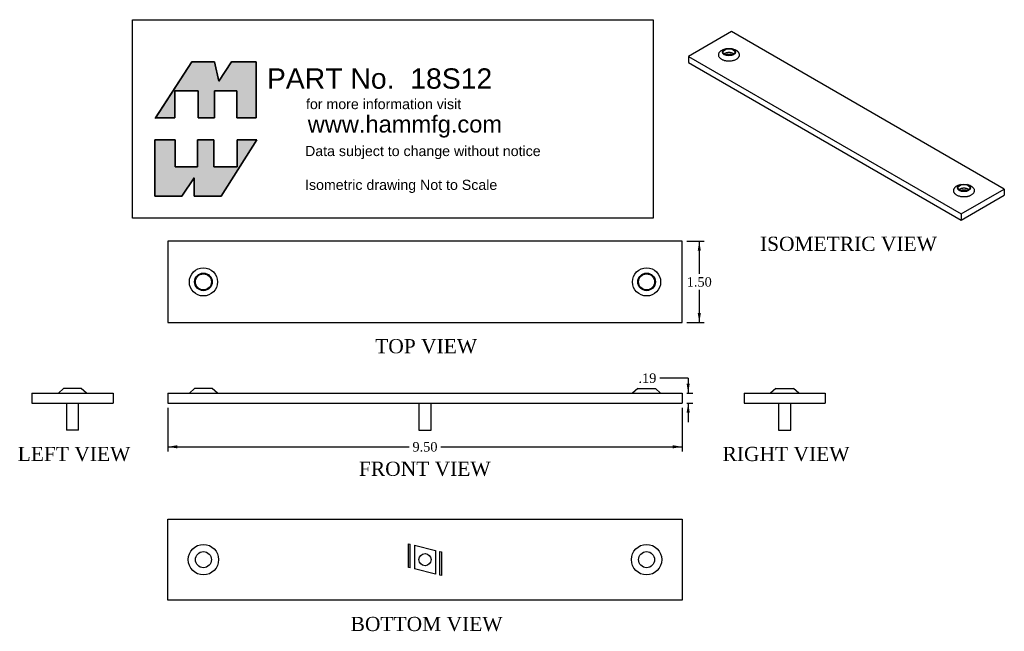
# Model space of a CAD drawing. Header units: inches. Extents: x 2.2 to 75, y 16.2 to 61.4.
import ezdxf
from ezdxf.enums import TextEntityAlignment as Align

# ---------------------------------------------------------------- set-up
doc = ezdxf.new("R2010")
doc.units = ezdxf.units.IN
doc.header["$MEASUREMENT"] = 0
doc.layers.get('0').update_dxf_attribs({"linetype": 'CONTINUOUS'})
for name, color, linetype in [('COM55734-6', 7, 'CONTINUOUS'), ('DEFAULT', 7, 'CONTINUOUS'), ('NTS16697', 7, 'CONTINUOUS'), ('SCS19061', 7, 'CONTINUOUS')]:
    doc.layers.add(name, color=color, linetype=linetype)
doc.styles.add('SEACAD_ARIAL_TTF', font='arial.ttf')
doc.styles.add('SEACAD_TIMES_TTF', font='times.ttf')

# ---------------------------------------------------------------- blocks, each defined once
blk = doc.blocks.new('GDIMGGROUP')
at = {"layer": 'DEFAULT', "linetype": 'Continuous'}
for points in [[(13.864, 29.701), (13.864, 29.934), (13.164, 29.818)], [(50.464, 29.701), (51.164, 29.818), (50.464, 29.934)]]:
    blk.add_hatch(color=7, dxfattribs=at).paths.add_polyline_path(points)
at = {"layer": 'DEFAULT', "color": 7, "linetype": 'Continuous'}
for p, q in [((13.164, 32.69), (13.164, 29.468)), ((51.164, 32.69), (51.164, 29.468)), ((13.164, 29.818), (30.991, 29.818)), ((33.338, 29.818), (51.164, 29.818))]:
    blk.add_line(p, q, dxfattribs=at)
at = {"layer": 'DEFAULT', "color": 7, "linetype": 'Continuous', "style": 'SEACAD_TIMES_TTF'}
blk.add_text('9.50', height=0.7, dxfattribs=at).set_placement((31.236, 30.168), align=Align.TOP_LEFT)
blk = doc.blocks.new('GDIMGGROUP1')
at = {"layer": 'DEFAULT', "linetype": 'Continuous'}
for points in [[(51.732, 34.492), (51.498, 34.492), (51.615, 33.792)], [(51.732, 32.34), (51.615, 33.04), (51.498, 32.34)]]:
    blk.add_hatch(color=7, dxfattribs=at).paths.add_polyline_path(points)
at = {"layer": 'DEFAULT', "color": 7, "linetype": 'Continuous'}
for p, q in [((51.615, 34.893), (49.515, 34.893)), ((51.615, 34.893), (51.615, 33.792)), ((51.514, 33.792), (51.965, 33.792)), ((51.514, 33.04), (51.965, 33.04)), ((51.615, 33.04), (51.615, 31.64))]:
    blk.add_line(p, q, dxfattribs=at)
at = {"layer": 'DEFAULT', "color": 7, "linetype": 'Continuous', "style": 'SEACAD_TIMES_TTF'}
blk.add_text('.19', height=0.7, dxfattribs=at).set_placement((47.943, 35.243), align=Align.TOP_LEFT)
blk = doc.blocks.new('GDIMGGROUP2')
at = {"layer": 'DEFAULT', "linetype": 'Continuous'}
for points in [[(52.553, 44.305), (52.436, 45.005), (52.319, 44.305)], [(52.553, 39.705), (52.319, 39.705), (52.436, 39.005)]]:
    blk.add_hatch(color=7, dxfattribs=at).paths.add_polyline_path(points)
at = {"layer": 'DEFAULT', "color": 7, "linetype": 'Continuous'}
for p, q in [((51.514, 45.005), (52.786, 45.005)), ((52.436, 45.005), (52.436, 42.6)), ((52.436, 41.41), (52.436, 39.005)), ((51.514, 39.005), (52.786, 39.005))]:
    blk.add_line(p, q, dxfattribs=at)
at = {"layer": 'DEFAULT', "color": 7, "linetype": 'Continuous', "style": 'SEACAD_TIMES_TTF'}
blk.add_text('1.50', height=0.7, dxfattribs=at).set_placement((51.507, 42.355), align=Align.TOP_LEFT)

msp = doc.modelspace()

# ---------------------------------------------------------------- hatches: boundary and pattern name
at = {"layer": 'DEFAULT', "linetype": 'Continuous'}
for points in [[(16.618, 58.277), (14.926, 58.277), (12.255, 54.121), (13.684, 54.121), (13.684, 56.113), (15.397, 56.113), (15.397, 54.121), (16.597, 54.121), (16.597, 56.113), (18.246, 56.113), (18.246, 54.121), (19.681, 54.121), (19.681, 58.277), (17.861, 58.277), (16.918, 56.842)], [(15.355, 50.502), (13.705, 50.502), (13.705, 52.494), (12.185, 52.494), (12.185, 48.338), (14.198, 48.338), (15.098, 49.688), (15.098, 48.338), (17.111, 48.338), (19.724, 52.494), (18.289, 52.494), (18.289, 50.502), (16.554, 50.502), (16.554, 52.494), (15.355, 52.494)]]:
    msp.add_hatch(color=7, dxfattribs=at).paths.add_polyline_path(points)

# ---------------------------------------------------------------- linework, layer by layer
at = {"layer": 'COM55734-6', "color": 7, "linetype": 'Continuous'}
for p, q in [((54.826, 60.503), (51.644, 58.666)), ((74.979, 48.868), (54.826, 60.503)), ((54.365, 59.219), (54.207, 59.161)), ((55.047, 59.161), (54.889, 59.219)), ((51.644, 58.666), (71.797, 47.031)), ((51.644, 58.666), (51.644, 58.205)), ((51.644, 58.205), (71.797, 46.57)), ((71.734, 49.191), (71.576, 49.132)), ((71.797, 47.031), (74.979, 48.868)), ((72.416, 49.132), (72.258, 49.191)), ((74.979, 48.868), (74.979, 48.408)), ((71.797, 46.57), (74.979, 48.408)), ((71.797, 47.031), (71.797, 46.57)), ((51.164, 45.005), (13.164, 45.005)), ((13.164, 45.005), (13.164, 39.005)), ((51.164, 39.005), (51.164, 45.005)), ((13.164, 39.005), (51.164, 39.005)), ((3.108, 33.792), (9.108, 33.792)), ((3.108, 33.792), (3.108, 33.04)), ((5.458, 34.12), (5.068, 33.792)), ((6.757, 34.12), (5.458, 34.12)), ((7.148, 33.792), (6.757, 34.12)), ((9.108, 33.792), (9.108, 33.04)), ((13.164, 33.792), (51.164, 33.792)), ((13.164, 33.792), (13.164, 33.04)), ((15.139, 34.12), (14.748, 33.792)), ((16.438, 34.12), (15.139, 34.12)), ((16.828, 33.792), (16.438, 34.12)), ((47.891, 34.12), (47.5, 33.792)), ((47.891, 34.12), (49.19, 34.12)), ((49.58, 33.792), (49.19, 34.12)), ((51.164, 33.792), (51.164, 33.04)), ((55.748, 33.792), (61.748, 33.792)), ((55.748, 33.792), (55.748, 33.04)), ((58.099, 34.12), (57.708, 33.792)), ((58.099, 34.12), (59.397, 34.12)), ((59.788, 33.792), (59.397, 34.12)), ((61.748, 33.792), (61.748, 33.04)), ((3.108, 33.04), (9.108, 33.04)), ((13.164, 33.04), (51.164, 33.04)), ((55.748, 33.04), (61.748, 33.04)), ((13.164, 24.478), (51.164, 24.478)), ((13.164, 18.478), (13.164, 24.478)), ((51.164, 24.478), (51.164, 18.478)), ((51.164, 18.478), (13.164, 18.478))]:
    msp.add_line(p, q, dxfattribs=at)
for centre, radius in [((15.788, 42.005), 1.04), ((48.54, 42.005), 1.04), ((15.788, 42.005), 0.649), ((15.788, 42.005), 0.592), ((48.54, 42.005), 0.649), ((48.54, 42.005), 0.592), ((15.788, 21.478), 1.124), ((48.54, 21.478), 1.124), ((15.788, 21.478), 0.592), ((48.54, 21.478), 0.592)]:
    msp.add_circle(centre, radius, dxfattribs=at)
for centre, major_axis in [((54.627, 58.982), (0.487, 0)), ((54.627, 58.982), (-0.444, 0)), ((71.996, 48.954), (-0.487, 0)), ((71.996, 48.954), (-0.444, 0))]:
    msp.add_ellipse(centre, major_axis=major_axis, ratio=0.57735, dxfattribs=at)
for points in [[(54.207, 59.161), (53.097, 58.751), (54.252, 58.386), (55.407, 58.021), (55.407, 58.781)], [(71.216, 48.753), (71.216, 47.993), (72.371, 48.358), (73.525, 48.723), (72.416, 49.132)]]:
    msp.add_rational_spline(points, [1, 0.50969466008, 1, 0.50969466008, 1], degree=2, knots=[0, 0, 0, 0.5, 0.5, 1, 1, 1], dxfattribs=at)
for points, weights in [([(54.995, 58.839), (54.627, 59.154), (54.258, 58.839)], [1, 0.559001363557, 1]), ([(55.407, 58.781), (55.407, 59.028), (55.047, 59.161)], [1, 0.877037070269, 1]), ([(54.902, 58.781), (54.627, 58.835), (54.352, 58.781)], [1, 0.945311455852, 1]), ([(71.576, 49.132), (71.216, 49), (71.216, 48.753)], [1, 0.877037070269, 1]), ([(72.364, 48.81), (71.996, 49.126), (71.628, 48.81)], [1, 0.559001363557, 1]), ([(72.271, 48.752), (71.996, 48.807), (71.721, 48.752)], [1, 0.945311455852, 1])]:
    msp.add_rational_spline(points, weights, degree=2, dxfattribs=at)
at = {"layer": 'DEFAULT', "color": 7, "linetype": 'Continuous'}
for p, q in [((10.552, 61.38), (49.038, 61.38)), ((10.552, 46.719), (10.552, 61.38)), ((49.038, 61.38), (49.038, 46.719)), ((14.926, 58.277), (12.227, 54.079)), ((16.618, 58.277), (14.926, 58.277)), ((16.918, 56.842), (16.618, 58.277)), ((17.861, 58.277), (16.918, 56.842)), ((19.681, 58.277), (17.861, 58.277)), ((19.681, 54.121), (19.681, 58.277)), ((13.684, 56.113), (15.397, 56.113)), ((13.684, 54.121), (13.684, 56.113)), ((15.397, 56.113), (15.397, 54.121)), ((16.597, 56.113), (18.246, 56.113)), ((16.597, 54.121), (16.597, 56.113)), ((18.246, 56.113), (18.246, 54.121)), ((12.185, 54.121), (13.684, 54.121)), ((15.397, 54.121), (16.597, 54.121)), ((18.246, 54.121), (19.681, 54.121)), ((12.185, 52.494), (13.705, 52.494)), ((12.185, 48.338), (12.185, 52.494)), ((13.705, 52.494), (13.705, 50.502)), ((15.355, 52.494), (16.554, 52.494)), ((15.355, 50.502), (15.355, 52.494)), ((16.554, 52.494), (16.554, 50.502)), ((19.724, 52.494), (17.111, 48.338)), ((18.289, 52.494), (19.724, 52.494)), ((18.289, 50.502), (18.289, 52.494)), ((13.705, 50.502), (15.355, 50.502)), ((16.554, 50.502), (18.289, 50.502)), ((15.098, 49.688), (14.198, 48.338)), ((15.098, 48.338), (15.098, 49.688)), ((14.198, 48.338), (12.185, 48.338)), ((17.111, 48.338), (15.098, 48.338)), ((49.038, 46.719), (10.552, 46.719))]:
    msp.add_line(p, q, dxfattribs=at)
for points in [[(16.618, 58.277), (16.918, 56.842), (17.861, 58.277), (19.681, 58.277), (19.681, 54.121), (18.246, 54.121), (18.246, 56.113), (16.597, 56.113), (16.597, 54.121), (15.397, 54.121), (15.397, 56.113), (13.684, 56.113), (13.684, 54.121), (12.255, 54.121), (14.926, 58.277), (16.618, 58.277)], [(16.618, 58.277), (16.918, 56.842), (17.861, 58.277), (19.681, 58.277), (19.681, 54.121), (18.246, 54.121), (18.246, 56.113), (16.597, 56.113), (16.597, 54.121), (15.397, 54.121), (15.397, 56.113), (13.684, 56.113), (13.684, 54.121), (12.255, 54.121), (14.926, 58.277), (16.618, 58.277)], [(16.618, 58.277), (16.918, 56.842), (17.861, 58.277), (19.681, 58.277), (19.681, 54.121), (18.246, 54.121), (18.246, 56.113), (16.597, 56.113), (16.597, 54.121), (15.397, 54.121), (15.397, 56.113), (13.684, 56.113), (13.684, 54.121), (12.255, 54.121), (14.926, 58.277), (16.618, 58.277)], [(16.618, 58.277), (16.918, 56.842), (17.861, 58.277), (19.681, 58.277), (19.681, 54.121), (18.246, 54.121), (18.246, 56.113), (16.597, 56.113), (16.597, 54.121), (15.397, 54.121), (15.397, 56.113), (13.684, 56.113), (13.684, 54.121), (12.255, 54.121), (14.926, 58.277), (16.618, 58.277)], [(16.618, 58.277), (16.918, 56.842), (17.861, 58.277), (19.681, 58.277), (19.681, 54.121), (18.246, 54.121), (18.246, 56.113), (16.597, 56.113), (16.597, 54.121), (15.397, 54.121), (15.397, 56.113), (13.684, 56.113), (13.684, 54.121), (12.255, 54.121), (14.926, 58.277), (16.618, 58.277)], [(15.355, 50.502), (13.705, 50.502), (13.705, 52.494), (12.185, 52.494), (12.185, 48.338), (14.198, 48.338), (15.098, 49.688), (15.098, 48.338), (17.111, 48.338), (19.724, 52.494), (18.289, 52.494), (18.289, 50.502), (16.554, 50.502), (16.554, 52.494), (15.355, 52.494), (15.355, 50.502)], [(15.355, 50.502), (13.705, 50.502), (13.705, 52.494), (12.185, 52.494), (12.185, 48.338), (14.198, 48.338), (15.098, 49.688), (15.098, 48.338), (17.111, 48.338), (19.724, 52.494), (18.289, 52.494), (18.289, 50.502), (16.554, 50.502), (16.554, 52.494), (15.355, 52.494), (15.355, 50.502)], [(15.355, 50.502), (13.705, 50.502), (13.705, 52.494), (12.185, 52.494), (12.185, 48.338), (14.198, 48.338), (15.098, 49.688), (15.098, 48.338), (17.111, 48.338), (19.724, 52.494), (18.289, 52.494), (18.289, 50.502), (16.554, 50.502), (16.554, 52.494), (15.355, 52.494), (15.355, 50.502)], [(15.355, 50.502), (13.705, 50.502), (13.705, 52.494), (12.185, 52.494), (12.185, 48.338), (14.198, 48.338), (15.098, 49.688), (15.098, 48.338), (17.111, 48.338), (19.724, 52.494), (18.289, 52.494), (18.289, 50.502), (16.554, 50.502), (16.554, 52.494), (15.355, 52.494), (15.355, 50.502)], [(15.355, 50.502), (13.705, 50.502), (13.705, 52.494), (12.185, 52.494), (12.185, 48.338), (14.198, 48.338), (15.098, 49.688), (15.098, 48.338), (17.111, 48.338), (19.724, 52.494), (18.289, 52.494), (18.289, 50.502), (16.554, 50.502), (16.554, 52.494), (15.355, 52.494), (15.355, 50.502)]]:
    msp.add_lwpolyline(points, dxfattribs=at)
for points in [[(16.618, 58.277), (14.926, 58.277), (12.255, 54.121), (13.684, 54.121), (13.684, 56.113), (15.397, 56.113), (15.397, 54.121), (16.597, 54.121), (16.597, 56.113), (18.246, 56.113), (18.246, 54.121), (19.681, 54.121), (19.681, 58.277), (17.861, 58.277), (16.918, 56.842), (16.618, 58.277)], [(15.355, 50.502), (15.355, 52.494), (16.554, 52.494), (16.554, 50.502), (18.289, 50.502), (18.289, 52.494), (19.724, 52.494), (17.111, 48.338), (15.098, 48.338), (15.098, 49.688), (14.198, 48.338), (12.185, 48.338), (12.185, 52.494), (13.705, 52.494), (13.705, 50.502), (15.355, 50.502)]]:
    msp.add_lwpolyline(points, close=True, dxfattribs=at)
at = {"layer": 'NTS16697', "color": 7, "linetype": 'Continuous'}
for p, q in [((30.949, 22.645), (31.069, 22.616)), ((30.949, 20.896), (30.949, 22.645)), ((31.069, 20.868), (31.069, 22.616)), ((31.389, 22.539), (32.94, 22.165)), ((31.389, 22.539), (31.389, 20.79)), ((32.94, 22.165), (32.94, 20.416)), ((33.26, 22.088), (33.38, 22.059)), ((33.26, 20.339), (33.26, 22.088)), ((33.38, 22.059), (33.38, 20.31)), ((31.069, 20.868), (30.949, 20.896)), ((32.94, 20.416), (31.389, 20.79)), ((33.38, 20.31), (33.26, 20.339))]:
    msp.add_line(p, q, dxfattribs=at)
at = {"layer": 'SCS19061', "color": 7, "linetype": 'Continuous'}
for p, q in [((5.66, 33.04), (5.66, 31.04)), ((6.556, 31.04), (6.556, 33.04)), ((31.716, 33.04), (31.716, 31.04)), ((32.612, 31.04), (32.612, 33.04)), ((58.3, 33.04), (58.3, 31.04)), ((59.196, 31.04), (59.196, 33.04)), ((6.556, 31.04), (5.66, 31.04)), ((31.716, 31.04), (32.612, 31.04)), ((58.3, 31.04), (59.196, 31.04))]:
    msp.add_line(p, q, dxfattribs=at)
msp.add_circle((32.164, 21.478), 0.448, dxfattribs=at)

# ---------------------------------------------------------------- block references
at = {"layer": 'DEFAULT'}
for name in ['GDIMGGROUP2', 'GDIMGGROUP1', 'GDIMGGROUP']:
    msp.add_blockref(name, (0, 0), dxfattribs=at)

# ---------------------------------------------------------------- texts
at = {"color": 2, "linetype": 'Continuous', "style": 'SEACAD_TIMES_TTF'}
for s, p in [('ISOMETRIC VIEW', (56.917, 45.345)), ('TOP VIEW', (28.482, 37.78)), ('LEFT VIEW', (2.064, 29.815)), ('RIGHT VIEW', (54.157, 29.815)), ('FRONT VIEW', (27.281, 28.721)), ('BOTTOM VIEW', (26.666, 17.253))]:
    msp.add_text(s, height=1.05, dxfattribs=at).set_placement(p, align=Align.TOP_LEFT)
at = {"layer": 'DEFAULT', "color": 7, "linetype": 'Continuous', "style": 'SEACAD_ARIAL_TTF'}
for s, height, p in [('PART No.  18S12', 1.5, (20.48, 57.782)), ('for more information visit', 0.75, (23.369, 55.521)), ('www.hammfg.com', 1.25, (23.499, 54.291)), ('Data subject to change without notice', 0.75, (23.298, 52.051)), ('Isometric drawing Not to Scale', 0.75, (23.298, 49.551))]:
    msp.add_text(s, height=height, dxfattribs=at).set_placement(p, align=Align.TOP_LEFT)

doc.saveas('drawing.dxf')
